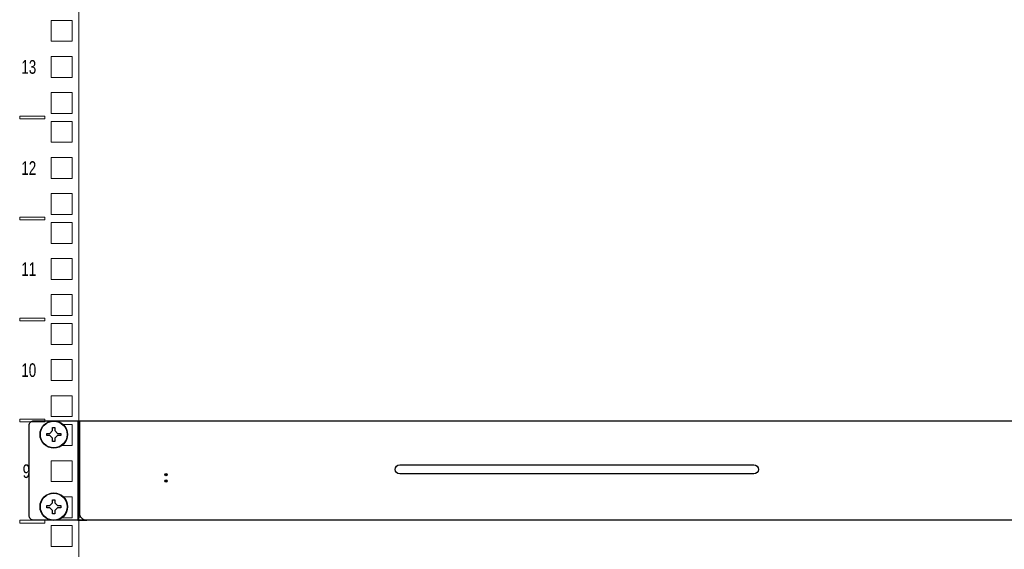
# Model space of a CAD drawing. Header units: millimetres. Extents: x 284 to 42354, y 172 to 67105.
# Tile 3 of 43: x 6023 to 11012, y 7841 to 10521. Entities that reach past the tile are written whole.
import ezdxf
from ezdxf.enums import TextEntityAlignment as Align

# ---------------------------------------------------------------- set-up
doc = ezdxf.new("R2010")
doc.units = ezdxf.units.MM
for name, color, linetype, lineweight in [('2DE_OBJ_BKT-pp', 93, 'Continuous', 25), ('2DE_TXT', 53, 'Continuous', 15), ('CP_DETAL', 33, 'Continuous', 9)]:
    doc.layers.add(name, color=color, linetype=linetype, lineweight=lineweight)
doc.layers.add('CP_WIPEOUT', color=7, linetype='Continuous')
doc.styles.add('CP_ATTR', font='ARIAL.TTF')
doc.styles.get("Standard").update_dxf_attribs({"font": 'arial.ttf'})

# ---------------------------------------------------------------- blocks, each defined once
blk = doc.blocks.new('2d_bkt_switchward_1_08_52m2dvd')
at = {"layer": 'CP_DETAL'}
for points in [[(75, 60), (75, 1930), (75, 1930)], [(62.9, 627.95), (72.1, 627.95), (72.1, 637.15), (62.9, 637.15), (62.9, 627.95)], [(62.9, 612.08), (72.1, 612.08), (72.1, 621.28), (62.9, 621.28), (62.9, 612.08)], [(62.9, 596.2), (72.1, 596.2), (72.1, 605.4), (62.9, 605.4), (62.9, 596.2)], [(49.01, 595.05), (60.01, 595.05), (60.01, 593.85), (49.01, 593.85), (49.01, 595.05)], [(62.9, 583.5), (72.1, 583.5), (72.1, 592.7), (62.9, 592.7), (62.9, 583.5)], [(62.9, 567.63), (72.1, 567.63), (72.1, 576.83), (62.9, 576.83), (62.9, 567.63)], [(62.9, 551.75), (72.1, 551.75), (72.1, 560.95), (62.9, 560.95), (62.9, 551.75)], [(49.01, 550.6), (60.01, 550.6), (60.01, 549.4), (49.01, 549.4), (49.01, 550.6)], [(62.9, 539.05), (72.1, 539.05), (72.1, 548.25), (62.9, 548.25), (62.9, 539.05)], [(62.9, 523.18), (72.1, 523.18), (72.1, 532.38), (62.9, 532.38), (62.9, 523.18)], [(62.9, 507.3), (72.1, 507.3), (72.1, 516.5), (62.9, 516.5), (62.9, 507.3)], [(49.01, 506.15), (60.01, 506.15), (60.01, 504.95), (49.01, 504.95), (49.01, 506.15)], [(62.9, 494.6), (72.1, 494.6), (72.1, 503.8), (62.9, 503.8), (62.9, 494.6)], [(62.9, 478.73), (72.1, 478.73), (72.1, 487.92), (62.9, 487.92), (62.9, 478.73)], [(62.9, 462.85), (72.1, 462.85), (72.1, 472.05), (62.9, 472.05), (62.9, 462.85)], [(49.01, 461.7), (60.01, 461.7), (60.01, 460.5), (49.01, 460.5), (49.01, 461.7)], [(62.9, 450.15), (72.1, 450.15), (72.1, 459.35), (62.9, 459.35), (62.9, 450.15)], [(62.9, 434.28), (72.1, 434.28), (72.1, 443.48), (62.9, 443.48), (62.9, 434.28)], [(62.9, 418.4), (72.1, 418.4), (72.1, 427.6), (62.9, 427.6), (62.9, 418.4)], [(49.01, 417.25), (60.01, 417.25), (60.01, 416.05), (49.01, 416.05), (49.01, 417.25)], [(62.9, 405.7), (72.1, 405.7), (72.1, 414.9), (62.9, 414.9), (62.9, 405.7)]]:
    blk.add_lwpolyline(points, dxfattribs=at)
at = {"style": 'CP_ATTR', "flags": 9}
for tag in ['ARTICLE', 'PRODUCT-TYPE', 'PRODUCER', 'CHARACTER', 'OTHER']:
    blk.add_attdef(tag, text='', height=0.00005, dxfattribs=at).set_placement((67.41, 67.69), align=Align.MIDDLE_LEFT)
at = {"layer": '2DE_TXT', "width": 0.7}
for s, p in [('13', (49.75, 613.65)), ('12', (49.75, 569.2)), ('11', (49.75, 524.75)), ('10', (49.75, 480.3)), ('9', (50.32, 435.85))]:
    blk.add_text(s, height=6, dxfattribs=at).set_placement(p)
at = {"layer": '2DE_TXT', "style": 'CP_ATTR', "width": 0.8}
for tag, p in [('NAME', (-3.39, 2020.54)), ('ORDER-NO', (-3.39, 2002.94))]:
    blk.add_attdef(tag, text='', height=10, dxfattribs=at).set_placement(p, align=Align.MIDDLE_LEFT)
blk = doc.blocks.new('2D_BKT_switchgear_102')
at = {"lineweight": 0, "style": 'CP_ATTR'}
for tag in ['ORDER-NO', 'NAME']:
    blk.add_attdef(tag, text='', height=0.00005, dxfattribs=at).set_placement((-0.09, -0.02), align=Align.MIDDLE_LEFT)
at = {"linetype": 'ByBlock', "style": 'CP_ATTR', "flags": 9}
for tag in ['ARTICLE', 'PRODUCT-TYPE', 'PRODUCER', 'CHARACTER', 'OTHER']:
    blk.add_attdef(tag, text='', height=0.00005, dxfattribs=at).set_placement((-0.09, -0.02), align=Align.MIDDLE_LEFT)
blk.add_wipeout([(0, 5.95), (-1.54, 5.75), (-2.98, 5.15), (-4.21, 4.21), (-5.15, 2.97), (-5.75, 1.54), (-5.95, 0), (-5.75, -1.54), (-5.15, -2.98), (-4.21, -4.21), (-2.98, -5.15), (-1.54, -5.75), (0, -5.95), (1.54, -5.75), (2.97, -5.15), (4.21, -4.21), (5.15, -2.98), (5.75, -1.54), (5.95, 0), (5.75, 1.54), (5.15, 2.97), (4.21, 4.21), (2.97, 5.15), (1.54, 5.75)]).dxf.layer = 'CP_WIPEOUT'
blk.add_lwpolyline([(-3.1, 0.5), (-1.7, 0.5), (-0.5, 1.7), (-0.5, 3.1), (0.5, 3.1), (0.5, 1.7), (1.7, 0.5), (3.1, 0.5), (3.1, -0.5), (1.7, -0.5), (0.5, -1.7), (0.5, -3.1), (-0.5, -3.1), (-0.5, -1.7), (-1.7, -0.5), (-3.1, -0.5), (-3.1, 0.5)])
for radius in [6.1, 5.95]:
    blk.add_circle((0, 0), radius)
for tag in ['NAME', 'NUMBER', 'GROUP', 'ARTICLE', 'PRODUCT-TYPE', 'ORDER-NO', 'PRODUCER', 'VOLTAGE', 'POWER', 'CHARACTER', 'OTHER', 'DIMS', 'MATERIAL', 'IP', 'WEIGHT']:
    blk.add_attdef(tag, text='', height=0.00005, dxfattribs=at).set_placement((-0.09, -0.02), align=Align.MIDDLE_LEFT)
blk = doc.blocks.new('2d_bkt_switchgear_500_zn9dun3')
for points in [[(-8.9, 6.05), (10.6, 6.05), (10.6, -37.95), (-8.9, -37.95, -0.414214), (-10.9, -35.95), (-10.9, 4.05, -0.414214), (-8.9, 6.05, -0.414214)], [(10.6, 6.05), (453.6, 6.05), (452.6, 6.05), (452.6, -34.95, -0.414214), (449.6, -37.95), (453.6, -37.95), (10.6, -37.95), (14.6, -37.95, -0.447487), (11.6, -34.95), (11.6, 6.05)], [(153.51, -13.49), (310.69, -13.49, -1), (310.69, -17.49), (153.51, -17.49, -1), (153.51, -13.49, -1)]]:
    blk.add_lwpolyline(points, format="xyb")
blk.add_lwpolyline([(10.6, -36.45), (12, -36.45)])
at = {"linetype": 'ByBlock', "style": 'CP_ATTR', "flags": 9}
for tag in ['OTHER', 'CHARACTER', 'PRODUCER', 'PRODUCT-TYPE', 'ARTICLE']:
    blk.add_attdef(tag, text='', height=0.00005, dxfattribs=at).set_placement((-0.49, 0.03), align=Align.MIDDLE_LEFT)
at = {"layer": '2DE_TXT', "lineweight": -2, "style": 'CP_ATTR', "width": 0.8}
for tag, p in [('NAME', (603.26, -6.58)), ('ORDER-NO', (603.26, -24.18))]:
    blk.add_attdef(tag, text='', height=10, dxfattribs=at).set_placement(p, align=Align.MIDDLE_LEFT)

msp = doc.modelspace()

# ---------------------------------------------------------------- block references
at = {"layer": '2DE_OBJ_BKT-pp', "xscale": 11.50760455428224, "yscale": 11.50760455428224, "zscale": 11.50760455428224}
msp.add_blockref('2d_bkt_switchward_1_08_52m2dvd', (5459.3, 3185.8, 41413.7), dxfattribs=at)

# ---------------------------------------------------------------- next in the draw order: block references
at = {"layer": '2DE_OBJ_BKT-pp', "xscale": 11.41779744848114, "yscale": 11.41779744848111, "zscale": 11.41779744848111, "rotation": 359.9997665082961}
for p in [(6196, 8421.7, 46302.6), (6196, 8056.3, 46302.6)]:
    msp.add_blockref('2D_BKT_switchgear_102', p, dxfattribs=at)
at = {"layer": '2DE_OBJ_BKT-pp'}
msp.add_blockref('2D_BKT_switchgear_102', (6764.1, 8186.7, 13.1), dxfattribs=at)

# ---------------------------------------------------------------- next in the draw order: block references
msp.add_blockref('2D_BKT_switchgear_102', (6764.1, 8218.7, 13.1), dxfattribs=at)

# ---------------------------------------------------------------- next in the draw order: block references
at = {"layer": '2DE_OBJ_BKT-pp', "xscale": 11.41779744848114, "yscale": 11.41779744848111, "zscale": 11.41779744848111, "rotation": 359.9997665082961}
msp.add_blockref('2d_bkt_switchgear_500_zn9dun3', (6196, 8421.7, 46302.6), dxfattribs=at)

doc.saveas('drawing.dxf')
